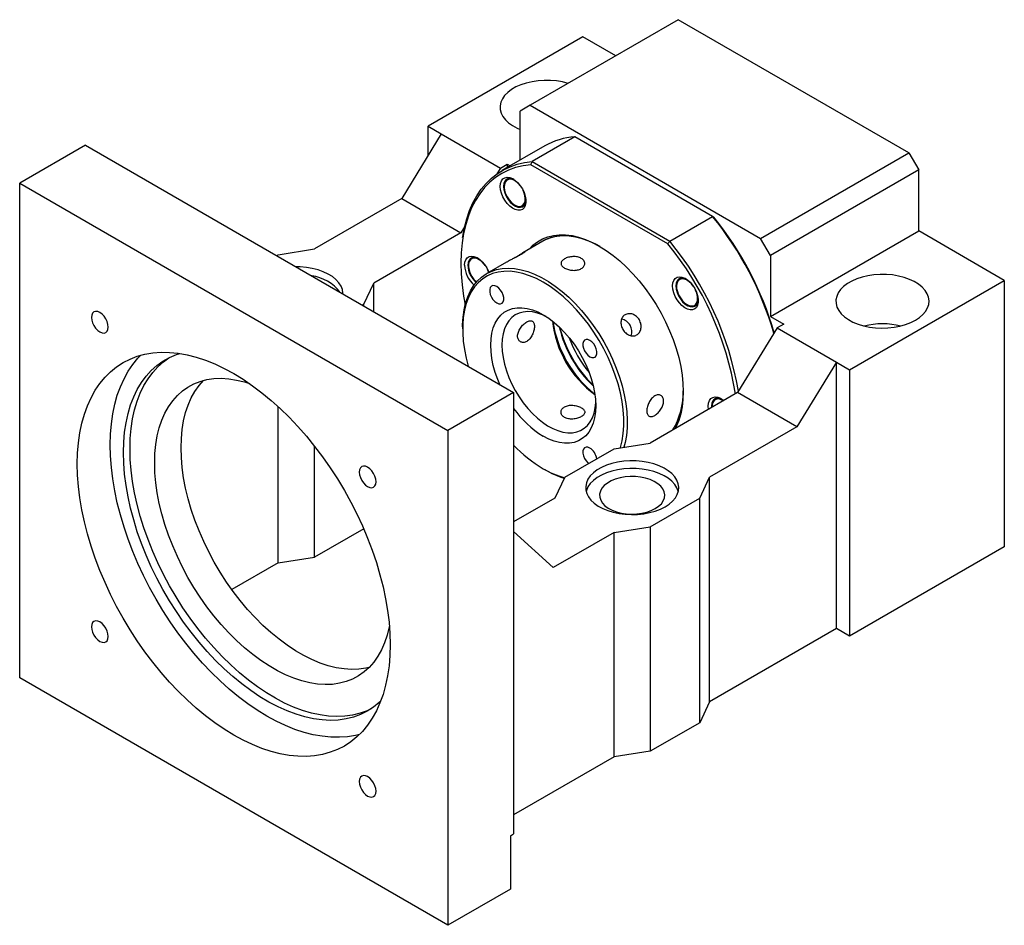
# Model space of a CAD drawing. Header units: millimetres. Extents: x 26 to 296, y 11 to 200.
# Tile 5 of 5: x 196 to 266, y 107 to 172. Entities that reach past the tile are written whole.
import ezdxf

# ---------------------------------------------------------------- set-up
doc = ezdxf.new("R2010")
doc.units = ezdxf.units.MM

msp = doc.modelspace()

# ---------------------------------------------------------------- linework, layer by layer
at = {"color": 7, "linetype": 'Continuous', "lineweight": 25}
for p, q in [((242.9575, 171.9083), (232.3509, 165.7852)), ((259.4567, 162.3835), (242.9575, 171.9083)), ((236.1221, 170.6828), (225.0441, 164.2876)), ((238.4784, 169.3226), (236.1221, 170.6828)), ((232.3509, 165.7852), (231.6438, 165.3769)), ((232.3509, 165.7852), (248.85, 156.2604)), ((231.6438, 161.8672), (231.6438, 165.3769)), ((225.0441, 164.2876), (225.9869, 163.7433)), ((225.0441, 162.2011), (225.0441, 164.2876)), ((225.9869, 163.7433), (223.1585, 159.1165)), ((225.9869, 163.7433), (230.2296, 161.2941)), ((235.554, 163.5279), (232.4898, 161.759)), ((245.4113, 157.8374), (235.554, 163.5279)), ((200.5311, 162.929), (195.817, 160.2076)), ((200.5311, 162.929), (231.1724, 145.2401)), ((233.3999, 162.881), (230.3357, 161.1121)), ((248.85, 156.2604), (259.4567, 162.3835)), ((259.4567, 162.3835), (260.1638, 161.1588)), ((230.2296, 161.2941), (230.701, 161.5663)), ((230.701, 161.5663), (230.701, 161.3229)), ((230.701, 161.5663), (230.9117, 161.4446)), ((242.1982, 155.8823), (232.4031, 161.5369)), ((232.4898, 161.759), (242.3471, 156.0685)), ((230.2296, 161.2941), (229.979, 160.8843)), ((260.1638, 161.1588), (249.5572, 155.0357)), ((260.1638, 156.8039), (260.1638, 161.1588)), ((195.817, 160.2076), (226.4583, 142.5188)), ((195.817, 124.8242), (195.817, 160.2076)), ((230.4976, 160.0139), (230.4976, 159.9595)), ((223.1585, 159.1165), (216.9124, 155.5107)), ((223.1585, 159.1165), (227.4011, 156.6673)), ((231.2517, 158.6531), (231.2988, 158.6259)), ((242.3471, 156.0685), (245.4113, 157.8374)), ((227.4011, 156.6673), (221.155, 153.0615)), ((227.6606, 157.0917), (227.4011, 156.6673)), ((249.5572, 150.6808), (260.1638, 156.8039)), ((266.292, 153.2661), (260.1638, 156.8039)), ((233.2522, 156.0601), (231.8378, 155.2437)), ((249.5572, 155.0357), (248.85, 156.2604)), ((214.204, 155.0358), (214.3197, 155.1025)), ((214.3197, 155.1025), (216.9124, 155.5107)), ((227.9433, 154.3674), (227.9433, 154.313)), ((230.6613, 154.5645), (229.2452, 153.747)), ((249.5572, 155.0357), (249.5572, 150.6808)), ((229.3265, 153.995), (229.3073, 154.0381)), ((229.388, 153.8294), (229.3265, 153.995)), ((220.4479, 151.5648), (221.155, 153.0615)), ((221.155, 151.023), (221.155, 153.0615)), ((255.214, 146.8709), (266.292, 153.2661)), ((266.292, 153.2661), (266.292, 134.2135)), ((242.8309, 152.894), (242.8309, 152.8396)), ((220.3323, 151.498), (220.4479, 151.5648)), ((220.4479, 151.4312), (220.4479, 151.5648)), ((243.585, 151.5332), (243.613, 151.5171)), ((244.193, 151.4773), (244.1206, 151.4313)), ((249.5572, 150.6808), (250.5, 150.1365)), ((250.5, 150.1365), (250.0286, 149.8644)), ((227.519, 149.9316), (227.519, 149.7955)), ((250.0286, 149.8644), (247.2001, 145.2376)), ((250.0286, 149.8644), (254.2712, 147.4152)), ((254.2712, 147.4152), (251.4428, 142.7884)), ((254.2712, 128.3626), (254.2712, 147.4152)), ((254.2712, 147.4152), (255.214, 146.8709)), ((255.214, 146.8709), (255.214, 127.8183)), ((231.1724, 145.2401), (226.4583, 142.5188)), ((231.1724, 145.2401), (231.1724, 113.6672)), ((247.2001, 145.2376), (240.954, 141.6318)), ((251.4428, 142.7884), (247.2001, 145.2376)), ((214.3197, 133.0569), (214.3197, 144.23)), ((245.3381, 144.2712), (245.343, 144.1655)), ((245.3852, 144.2783), (245.3852, 144.244)), ((226.4583, 142.5188), (226.4583, 107.1353)), ((251.4428, 142.7884), (245.1967, 139.1826)), ((216.9124, 133.4651), (216.9124, 141.4139)), ((234.8258, 139.1826), (238.3613, 141.2236)), ((238.3613, 141.2236), (240.954, 141.6318)), ((233.2928, 139.794), (233.4106, 139.7259)), ((234.8258, 139.1826), (234.1187, 137.6858)), ((244.4896, 137.6858), (245.1967, 139.1826)), ((245.1967, 123.1239), (245.1967, 139.1826)), ((234.1187, 137.6858), (231.1724, 135.985)), ((240.954, 135.6448), (244.4896, 137.6858)), ((244.4896, 121.6272), (244.4896, 137.6858)), ((220.4379, 135.5004), (216.9124, 133.4651)), ((234.0008, 132.7194), (231.1724, 135.3133)), ((238.3613, 135.2366), (240.954, 135.6448)), ((240.954, 135.6448), (240.954, 119.5862)), ((238.3613, 135.2366), (234.0008, 132.7194)), ((238.3613, 119.178), (238.3613, 135.2366)), ((266.292, 134.2135), (255.214, 127.8183)), ((214.3197, 133.0569), (216.9124, 133.4651)), ((214.3197, 133.0569), (211.0074, 131.1448)), ((254.2712, 128.3626), (245.1967, 123.1239)), ((255.214, 127.8183), (254.2712, 128.3626)), ((226.4583, 107.1353), (195.817, 124.8242)), ((245.1967, 123.1239), (244.4896, 121.6272)), ((244.4896, 121.6272), (240.954, 119.5862)), ((238.3613, 119.178), (231.1724, 115.0279)), ((240.954, 119.5862), (238.3613, 119.178)), ((230.9367, 113.5312), (231.1724, 113.6672)), ((230.9367, 113.5312), (230.9367, 109.7206)), ((230.9367, 109.7206), (226.4583, 107.1353))]:
    msp.add_line(p, q, dxfattribs=at)
at = {"color": 7, "linetype": 'Continuous', "lineweight": 25, "flags": 128}
for points in [[(235.0698, 167.3548), (234.6753, 167.4553), (234.2478, 167.5274), (233.8076, 167.5659), (233.3624, 167.5702), (232.9201, 167.5402), (232.4888, 167.4764), (232.076, 167.38), (231.6891, 167.2527), (231.3351, 167.0968), (231.0202, 166.9151), (230.7501, 166.7107), (230.5296, 166.4874), (230.3627, 166.2491), (230.2522, 166), (230.2003, 165.7447), (230.2077, 165.4877), (230.2744, 165.2335), (230.3992, 164.9868), (230.5799, 164.7518), (230.8132, 164.5329), (231.0949, 164.3338), (231.4201, 164.1583), (231.6438, 164.0615)], [(232.4031, 161.5369), (231.8478, 161.4639), (231.316, 161.336), (230.8103, 161.1536), (230.3326, 160.9177), (229.8851, 160.6291), (229.4698, 160.2892), (229.0884, 159.8994), (228.7425, 159.4614), (228.4337, 158.9771), (228.1634, 158.4486), (227.9326, 157.8782), (227.7424, 157.2684), (227.5936, 156.6218), (227.4868, 155.9411), (227.4226, 155.2295), (227.4011, 154.4899), (227.4226, 153.7255), (227.4868, 152.9397), (227.5936, 152.1358), (227.7032, 151.5133)], [(227.519, 156.3271), (227.5292, 156.3957), (227.6516, 157.0519), (227.814, 157.6744), (228.0158, 158.2608), (228.2561, 158.8086), (228.534, 159.3155), (228.8483, 159.7796), (229.1976, 160.1988), (229.5807, 160.5715), (229.9959, 160.8961), (230.4415, 161.1713), (230.9157, 161.3961), (231.4165, 161.5694), (231.942, 161.6905), (232.4898, 161.759)], [(230.2147, 159.9867), (230.2362, 160.2025), (230.2997, 160.3833), (230.4022, 160.5209), (230.5389, 160.6086), (230.7034, 160.6424), (230.888, 160.6208), (231.0842, 160.5447), (231.2827, 160.4177), (231.4742, 160.2457), (231.6498, 160.0368), (231.8013, 159.8007), (231.9216, 159.5486), (232.0051, 159.2921), (232.0478, 159.0432), (232.0478, 158.8137), (232.0051, 158.6142), (231.9216, 158.454), (231.8013, 158.3407), (231.6498, 158.2796), (231.4742, 158.2735), (231.2827, 158.3226), (231.0842, 158.4248), (230.888, 158.5752), (230.7034, 158.7667), (230.5389, 158.9905), (230.4022, 159.2361), (230.2997, 159.4919), (230.2362, 159.7461), (230.2147, 159.9867)], [(231.1951, 160.4799), (231.1127, 160.5157), (230.9344, 160.557), (230.7733, 160.5426), (230.6379, 160.4733), (230.5357, 160.3528), (230.472, 160.1876), (230.4504, 159.9867)], [(230.4504, 159.9867), (230.472, 159.7608), (230.5357, 159.5221), (230.6379, 159.2836), (230.7733, 159.058), (230.9344, 158.8575), (231.1127, 158.693), (231.2984, 158.5733), (231.4817, 158.5048), (231.6525, 158.4913), (231.8018, 158.5334), (231.9214, 158.629), (232.0049, 158.7728), (232.0478, 158.9571), (232.0512, 158.9969)], [(231.6958, 159.9718), (231.6546, 160.0279), (231.4903, 160.2126), (231.3121, 160.3574), (231.1305, 160.4537), (230.9558, 160.496), (230.7984, 160.4818), (230.6673, 160.412), (230.5702, 160.2905), (230.5127, 160.1245), (230.4982, 159.9236), (230.5275, 159.6995), (230.5988, 159.4652), (230.7081, 159.2343), (230.849, 159.0202), (231.0133, 158.8354), (231.1915, 158.6907), (231.3732, 158.5944), (231.5478, 158.5521), (231.7052, 158.5663), (231.8363, 158.6361), (231.9334, 158.7576), (231.9909, 158.9236), (231.9909, 158.9236)], [(232.2968, 155.5086), (232.5576, 155.7761), (232.8786, 156.0285), (233.2299, 156.2314), (233.609, 156.3833), (234.0133, 156.4832), (234.44, 156.5305), (234.8863, 156.5248), (235.3491, 156.4662), (235.8252, 156.355), (236.3114, 156.1921), (236.8043, 155.9784), (237.3006, 155.7156), (237.797, 155.4054), (238.2899, 155.0499), (238.7761, 154.6515), (239.2522, 154.2129), (239.715, 153.7373), (240.1613, 153.2277), (240.588, 152.6877), (240.9923, 152.121), (241.3714, 151.5314), (241.7226, 150.923), (242.0437, 150.2999), (242.3323, 149.6664), (242.5866, 149.0268), (242.8048, 148.3855), (242.9854, 147.7469), (243.1271, 147.1153), (243.2291, 146.495), (243.2905, 145.8903), (243.311, 145.3053), (243.2905, 144.744), (243.2291, 144.2102), (243.1271, 143.7076), (242.9854, 143.2397), (242.8048, 142.8095), (242.7249, 142.6541)], [(237.3608, 155.6805), (237.0485, 155.8477), (236.5577, 156.0715), (236.0729, 156.2446), (235.5976, 156.3657), (235.135, 156.4341), (234.6885, 156.4492), (234.2611, 156.411), (233.8559, 156.3197), (233.4756, 156.176), (233.2522, 156.0601)], [(237.3608, 155.6805), (236.9254, 155.9083), (236.4358, 156.1196), (235.9531, 156.2798), (235.4806, 156.3878), (235.0218, 156.4429), (234.5797, 156.4447), (234.1576, 156.3931), (233.7583, 156.2887), (233.3848, 156.132), (233.2522, 156.0601)], [(227.6604, 154.3402), (227.6819, 154.556), (227.7454, 154.7369), (227.8479, 154.8744), (227.9846, 154.9621), (228.1491, 154.996), (228.3337, 154.9743), (228.5299, 154.8982), (228.7284, 154.7712), (228.9199, 154.5992), (229.0955, 154.3903), (229.247, 154.1543), (229.3673, 153.9021), (229.3937, 153.8327)], [(228.6407, 154.8334), (228.5583, 154.8693), (228.3801, 154.9105), (228.2189, 154.8961), (228.0836, 154.8268), (227.9814, 154.7063), (227.9177, 154.5411), (227.8961, 154.3402)], [(229.1415, 154.3254), (229.0611, 154.4308), (228.8924, 154.6065), (228.7123, 154.7398), (228.5314, 154.823), (228.3602, 154.8513), (228.2085, 154.823), (228.0853, 154.7397), (227.9977, 154.6064), (227.9507, 154.4307), (227.9471, 154.2228), (227.9872, 153.9949), (228.0685, 153.7601), (228.1864, 153.5322), (228.3339, 153.3243), (228.5026, 153.1487), (228.5129, 153.1397)], [(218.9492, 152.2964), (218.9489, 152.3453), (218.9117, 152.6015), (218.8158, 152.8525), (218.6627, 153.0939), (218.4552, 153.3213), (218.1971, 153.5308), (217.893, 153.7185), (217.5482, 153.8812), (217.1689, 154.0159), (216.7619, 154.1202), (216.3345, 154.1922), (215.8942, 154.2307), (215.587, 154.2374)], [(227.519, 149.9316), (227.5203, 150.0734), (227.5513, 150.6242), (227.6234, 151.1464), (227.7361, 151.6362), (227.8886, 152.0901), (228.0798, 152.5051), (228.3084, 152.8781), (228.5729, 153.2066), (228.8713, 153.4883), (229.2015, 153.7212), (229.5612, 153.9036), (229.948, 154.0343), (230.359, 154.1124), (230.7915, 154.1373), (231.2424, 154.1088), (231.7084, 154.0272), (232.1864, 153.893), (232.673, 153.7071), (233.1648, 153.4709), (233.6583, 153.186), (234.1501, 152.8544), (234.6367, 152.4785), (235.1147, 152.0608), (235.5807, 151.6043), (236.0316, 151.1123), (236.4641, 150.5881), (236.8751, 150.0354), (237.2619, 149.4581), (237.6216, 148.8603), (237.9518, 148.2462), (238.2502, 147.62), (238.5147, 146.9862), (238.7433, 146.3492), (238.9345, 145.7134), (239.087, 145.0834), (239.1997, 144.4635), (239.2718, 143.8581), (239.3028, 143.2714), (239.2925, 142.7077), (239.2409, 142.1707), (239.1484, 141.6643), (239.0609, 141.3337)], [(238.8064, 141.2937), (238.8153, 141.3217), (238.9388, 141.7981), (239.0216, 142.3082), (239.0632, 142.8482), (239.0632, 143.4142), (239.0216, 144.0022), (238.9388, 144.6079), (238.8153, 145.227), (238.652, 145.855), (238.4501, 146.4873), (238.211, 147.1195), (237.9365, 147.7469), (237.6286, 148.365), (237.2894, 148.9695), (236.9215, 149.5559), (236.5274, 150.1199), (236.11, 150.6577), (235.6723, 151.1652), (235.2175, 151.6388), (234.7488, 152.0751), (234.2696, 152.471), (233.7834, 152.8235), (233.2937, 153.1303), (232.804, 153.389), (232.3178, 153.5978), (231.8386, 153.7551), (231.3699, 153.8599), (230.9151, 153.9115), (230.4774, 153.9093), (230.06, 153.8535), (229.6659, 153.7444), (229.298, 153.5829), (228.9588, 153.37), (228.6509, 153.1074), (228.3764, 152.7969), (228.1373, 152.4407), (227.9354, 152.0415), (227.7721, 151.6021), (227.6486, 151.1256), (227.5658, 150.6155), (227.5242, 150.0755), (227.5242, 149.5095), (227.5658, 148.9215), (227.6486, 148.3158), (227.7721, 147.6967), (227.9216, 147.1168)], [(259.9281, 150.4087), (260.2212, 150.6022), (260.467, 150.8165), (260.6612, 151.0478), (260.8002, 151.2921), (260.8816, 151.5448), (260.9039, 151.8015), (260.8667, 152.0577), (260.7708, 152.3087), (260.6177, 152.5501), (260.4103, 152.7775), (260.1521, 152.987), (259.848, 153.1747), (259.5032, 153.3374), (259.1239, 153.4721), (258.7169, 153.5764), (258.2895, 153.6484), (257.8492, 153.6869), (257.404, 153.6912), (256.9618, 153.6612), (256.5304, 153.5975), (256.1176, 153.5011), (255.7307, 153.3738), (255.3767, 153.2179), (255.0618, 153.0361), (254.7918, 152.8317), (254.5713, 152.6084), (254.4043, 152.3701), (254.2939, 152.1211), (254.2419, 151.8658), (254.2493, 151.6088), (254.316, 151.3546), (254.4408, 151.1079), (254.6215, 150.8729), (254.8548, 150.654), (255.1366, 150.4549), (255.4618, 150.2793), (255.8246, 150.1303), (256.2186, 150.0106), (256.6368, 149.9222), (257.0716, 149.8668), (257.5153, 149.8453), (257.9601, 149.8582), (258.3978, 149.9052), (258.8209, 149.9855), (259.2216, 150.0975), (259.5929, 150.2395), (259.9281, 150.4087)], [(242.5481, 152.8668), (242.5696, 153.0826), (242.633, 153.2635), (242.7355, 153.401), (242.8722, 153.4887), (243.0367, 153.5225), (243.2214, 153.5009), (243.4175, 153.4248), (243.616, 153.2978), (243.8075, 153.1258), (243.9832, 152.9169), (244.1347, 152.6809), (244.255, 152.4287), (244.3384, 152.1722), (244.3812, 151.9233), (244.3812, 151.6938), (244.3384, 151.4943), (244.255, 151.3342), (244.1347, 151.2209), (243.9832, 151.1597), (243.8075, 151.1536), (243.616, 151.2027), (243.4175, 151.3049), (243.2214, 151.4553), (243.0367, 151.6468), (242.8722, 151.8706), (242.7355, 152.1162), (242.633, 152.372), (242.5696, 152.6262), (242.5481, 152.8668)], [(243.5284, 153.36), (243.446, 153.3958), (243.2677, 153.4371), (243.1066, 153.4227), (242.9713, 153.3534), (242.869, 153.2329), (242.8054, 153.0677), (242.7838, 152.8668)], [(244.0291, 152.852), (243.9082, 153.0048), (243.7357, 153.1707), (243.5544, 153.2922), (243.375, 153.362), (243.2077, 153.3761), (243.0624, 153.3338), (242.9475, 153.2374), (242.8696, 153.0926), (242.8333, 152.9078), (242.8407, 152.6938), (242.8914, 152.4629), (242.9824, 152.2285), (243.1084, 152.0044), (243.2621, 151.8036), (243.4346, 151.6376), (243.4346, 151.6376)], [(229.9604, 152.8206), (229.8176, 152.8793), (229.6864, 152.8858), (229.5774, 152.8397), (229.4994, 152.7446), (229.4588, 152.6082), (229.4588, 152.4417), (229.4994, 152.2584), (229.5774, 152.0732), (229.6864, 151.9012), (229.8176, 151.7563), (229.9604, 151.6502), (230.1031, 151.5915), (230.2343, 151.5849), (230.3433, 151.6311), (230.4213, 151.7262), (230.462, 151.8625), (230.462, 152.0291), (230.4213, 152.2124), (230.3433, 152.3975), (230.2343, 152.5695), (230.1031, 152.7144), (229.9604, 152.8206)], [(242.7838, 152.8668), (242.8054, 152.6409), (242.869, 152.4023), (242.9713, 152.1637), (243.1066, 151.9381), (243.2677, 151.7377), (243.446, 151.5731), (243.6318, 151.4534), (243.815, 151.3849), (243.9858, 151.3714), (244.1351, 151.4136), (244.2547, 151.5091), (244.3382, 151.6529), (244.3811, 151.8372), (244.3845, 151.877)], [(243.4346, 151.6376), (243.6159, 151.5162), (243.7954, 151.4463), (243.9626, 151.4322), (244.1079, 151.4745), (244.2228, 151.5709), (244.3007, 151.7157), (244.337, 151.9005), (244.3296, 152.1145), (244.2789, 152.3454), (244.195, 152.5647)], [(202.1554, 149.9233), (202.1349, 150.1148), (202.0749, 150.3168), (201.9794, 150.5157), (201.8549, 150.6979), (201.7099, 150.8509), (201.5544, 150.9644), (201.3988, 151.0305), (201.2538, 151.0449), (201.1294, 151.0064), (201.0338, 150.9178), (200.9738, 150.7851), (200.9533, 150.6173), (200.9738, 150.4258), (201.0338, 150.2238), (201.1294, 150.0249), (201.2538, 149.8427), (201.3988, 149.6897), (201.5544, 149.5762), (201.7099, 149.5101), (201.8549, 149.4957), (201.9794, 149.5342), (202.0749, 149.6228), (202.1349, 149.7555), (202.1554, 149.9233)], [(230.188, 145.8084), (230.0379, 146.1708), (229.8593, 146.6788), (229.7182, 147.1844), (229.6164, 147.6821), (229.5548, 148.1665), (229.5342, 148.6322), (229.5548, 149.074), (229.6164, 149.4873), (229.7182, 149.8675), (229.8593, 150.2103), (230.0379, 150.512), (230.2522, 150.7694), (230.4999, 150.9796), (230.7781, 151.1403), (231.0839, 151.2497), (231.414, 151.3067), (231.7646, 151.3106), (232.132, 151.2613), (232.5121, 151.1595), (232.9007, 151.0062), (233.2937, 150.8031), (233.6867, 150.5525), (234.0753, 150.257), (234.4554, 149.92), (234.8228, 149.5451), (235.1734, 149.1364), (235.5034, 148.6984), (235.8093, 148.2359), (236.0875, 147.7539), (236.3352, 147.2578), (236.5495, 146.753), (236.7281, 146.245), (236.8691, 145.7393), (236.971, 145.2416), (237.0326, 144.7573), (237.0532, 144.2916), (237.0326, 143.8497), (236.971, 143.4364), (236.8691, 143.0563), (236.7281, 142.7135), (236.5495, 142.4117), (236.3352, 142.1543), (236.0875, 141.9442), (235.8093, 141.7835), (235.5034, 141.674), (235.1734, 141.6171), (234.8228, 141.6132), (234.4554, 141.6624), (234.0753, 141.7642), (233.6867, 141.9175), (233.2937, 142.1206), (233.2937, 142.1206)], [(233.5003, 150.6773), (233.2331, 150.8013), (232.8699, 150.9291), (232.5167, 151.0054), (232.1778, 151.0294), (231.8573, 151.0007), (231.5592, 150.9198), (231.2869, 150.7875), (231.0439, 150.6056), (230.833, 150.3761), (230.6569, 150.102), (230.5176, 149.7865), (230.4169, 149.4334), (230.356, 149.0471), (230.3356, 148.6322)], [(236.627, 148.972), (236.4843, 149.0307), (236.3531, 149.0372), (236.244, 148.9911), (236.1661, 148.896), (236.1254, 148.7596), (236.1254, 148.5931), (236.1661, 148.4098), (236.244, 148.2247), (236.3531, 148.0527), (236.4843, 147.9077), (236.627, 147.8016), (236.7698, 147.7429), (236.901, 147.7363), (237.01, 147.7825), (237.088, 147.8776), (237.1286, 148.0139), (237.1286, 148.1805), (237.088, 148.3638), (237.01, 148.5489), (236.901, 148.7209), (236.7698, 148.8658), (236.627, 148.972)], [(199.9418, 140.1347), (199.9623, 140.9035), (200.0235, 141.6459), (200.1252, 142.3593), (200.2672, 143.0409), (200.4488, 143.6883), (200.6694, 144.2992), (200.9282, 144.8713), (201.2242, 145.4026), (201.5565, 145.891), (201.9237, 146.3349), (202.3245, 146.7325), (202.7575, 147.0825), (203.221, 147.3835), (203.7135, 147.6346), (204.233, 147.8346), (204.7777, 147.983), (205.3456, 148.0792), (205.9347, 148.1228), (206.5428, 148.1136), (207.1676, 148.0518), (207.8069, 147.9375), (208.4583, 147.7711), (209.1196, 147.5533), (209.7882, 147.2848), (210.4617, 146.9667), (211.1377, 146.6), (211.8137, 146.1862), (212.4872, 145.7267), (213.1558, 145.2232), (213.817, 144.6776), (214.4685, 144.0918), (215.1078, 143.468), (215.7326, 142.8084), (216.3407, 142.1155), (216.9297, 141.3918), (217.4977, 140.6399), (218.0424, 139.8626), (218.5619, 139.0627), (219.0544, 138.2432), (219.5179, 137.4069), (219.9509, 136.557), (220.3517, 135.6966), (220.7189, 134.8288), (221.0511, 133.9568), (221.3472, 133.0837), (221.606, 132.2128), (221.8266, 131.3472), (222.0082, 130.4901), (222.1502, 129.6445), (222.2519, 128.8137), (222.3131, 128.0006), (222.3335, 127.2082), (222.3131, 126.4394), (222.2519, 125.697), (222.1502, 124.9837), (222.0082, 124.302), (221.8266, 123.6546), (221.606, 123.0437), (221.3472, 122.4716), (221.0511, 121.9404), (220.7189, 121.4519), (220.3517, 121.0081), (219.9509, 120.6104), (219.5179, 120.2605), (219.0544, 119.9594), (218.5619, 119.7084), (218.0424, 119.5083), (217.4977, 119.3599), (216.9297, 119.2638), (216.3407, 119.2202), (215.7326, 119.2293), (215.1078, 119.2912), (214.4685, 119.4055), (213.817, 119.5718), (213.1558, 119.7897), (212.4872, 120.0581), (211.8137, 120.3763), (211.1377, 120.7429), (210.4617, 121.1567), (209.7882, 121.6162), (209.1196, 122.1197), (208.4583, 122.6653), (207.8069, 123.2511), (207.1676, 123.875), (206.5428, 124.5345), (205.9347, 125.2274), (205.3456, 125.9511), (204.7777, 126.703), (204.233, 127.4803), (203.7135, 128.2802), (203.221, 129.0998), (202.7575, 129.936), (202.3245, 130.7859), (201.9237, 131.6463), (201.5565, 132.5142), (201.2242, 133.3862), (200.9282, 134.2592), (200.6694, 135.1302), (200.4488, 135.9958), (200.2672, 136.8529), (200.1252, 137.6984), (200.0235, 138.5292), (199.9623, 139.3423), (199.9418, 140.1347)], [(203.2417, 140.9511), (203.2623, 141.6901), (203.3241, 142.4023), (203.4269, 143.0849), (203.5703, 143.735), (203.7536, 144.35), (203.9761, 144.9275), (204.237, 145.4652), (204.5351, 145.9609), (204.8693, 146.4126), (205.2382, 146.8185), (205.6404, 147.1768), (206.0742, 147.4863), (206.5379, 147.7457), (207.0296, 147.9538), (207.2768, 148.0358)], [(230.3356, 148.6322), (230.356, 148.1937), (230.4169, 147.7371), (230.5176, 147.2677), (230.6569, 146.7914), (230.833, 146.3139), (231.0439, 145.841), (231.2869, 145.3785), (231.5592, 144.9319), (231.8573, 144.5067), (232.1778, 144.108), (232.5167, 143.7407), (232.8699, 143.4093), (233.2331, 143.1177), (233.6018, 142.8695), (233.9718, 142.6677), (234.3383, 142.5148), (234.697, 142.4126), (235.0436, 142.3624), (235.3738, 142.3648), (235.6836, 142.4196), (235.9692, 142.5264), (236.2273, 142.6837), (236.4545, 142.8897), (236.6483, 143.1419), (236.8063, 143.4372), (236.9264, 143.772), (237.0073, 144.1423), (237.0475, 144.5327)], [(202.2989, 141.4954), (202.3193, 142.2642), (202.3805, 143.0066), (202.4822, 143.72), (202.6242, 144.4016), (202.8058, 145.049), (203.0264, 145.6599), (203.2852, 146.232), (203.5813, 146.7633), (203.9135, 147.2517), (204.2807, 147.6955), (204.4884, 147.9115)], [(203.7131, 141.2232), (203.7337, 141.9623), (203.7956, 142.6745), (203.8984, 143.357), (204.0417, 144.0071), (204.225, 144.6221), (204.4475, 145.1997), (204.7084, 145.7374), (205.0065, 146.2331), (205.3407, 146.6847), (205.7096, 147.0906), (206.1118, 147.449), (206.4848, 147.7193)], [(222.2775, 128.5326), (222.266, 128.4757), (222.1227, 127.8948), (221.9397, 127.35), (221.7178, 126.8439), (221.4582, 126.3791), (221.162, 125.9578), (220.8309, 125.582), (220.4662, 125.2535), (220.0699, 124.974), (219.6439, 124.7449), (219.1902, 124.5672), (218.711, 124.4418), (218.2088, 124.3693), (217.6858, 124.3501), (217.1448, 124.3843), (216.5882, 124.4717), (216.0189, 124.6118), (215.4396, 124.8041), (214.8531, 125.0474), (214.2622, 125.3408), (213.67, 125.6827), (213.0792, 126.0715), (212.4927, 126.5053), (211.9133, 126.9819), (211.344, 127.4991), (210.7875, 128.0543), (210.2464, 128.6448), (209.7235, 129.2678), (209.2212, 129.9202), (208.7421, 130.5988), (208.2884, 131.3003), (207.8623, 132.0213), (207.466, 132.7584), (207.1014, 133.5078), (206.7702, 134.266), (206.4741, 135.0293), (206.2144, 135.7938), (205.9926, 136.556), (205.8095, 137.3122), (205.6663, 138.0585), (205.5634, 138.7914), (205.5015, 139.5073), (205.4808, 140.2027), (205.5015, 140.8743), (205.5634, 141.5188), (205.6663, 142.1329), (205.8095, 142.7138), (205.9926, 143.2586), (206.2144, 143.7646), (206.4741, 144.2295), (206.7702, 144.6508), (207.1014, 145.0266), (207.466, 145.3551), (207.8623, 145.6345), (208.2884, 145.8637), (208.7421, 146.0414), (209.2212, 146.1668), (209.7235, 146.2393), (210.2464, 146.2585), (210.7875, 146.2243), (211.344, 146.1369), (211.9133, 145.9968), (212.2584, 145.8881)], [(207.3665, 141.2913), (207.3871, 141.9629), (207.449, 142.6073), (207.5519, 143.2215), (207.6952, 143.8024), (207.8782, 144.3472), (208.1, 144.8532), (208.3597, 145.318), (208.6558, 145.7394), (208.9839, 146.1121)], [(245.1226, 144.0383), (245.1024, 144.2712), (245.1239, 144.487), (245.1873, 144.6678), (245.2898, 144.8054), (245.4265, 144.8931), (245.591, 144.9269), (245.7757, 144.9053), (245.9719, 144.8292), (246.1703, 144.7022), (246.2134, 144.668)], [(246.0827, 144.7644), (246.0003, 144.8002), (245.8221, 144.8415), (245.6609, 144.8271), (245.5256, 144.7578), (245.4233, 144.6373), (245.3597, 144.4721), (245.3381, 144.2712)], [(246.1851, 144.6516), (246.1543, 144.6708), (245.9734, 144.754), (245.8021, 144.7823), (245.6505, 144.754), (245.5273, 144.6707), (245.4396, 144.5373), (245.3927, 144.3616), (245.3866, 144.1907)], [(220.144, 120.7921), (219.8547, 120.7206), (219.2867, 120.6245), (218.6977, 120.5809), (218.0896, 120.59), (217.4648, 120.6518), (216.8255, 120.7662), (216.1741, 120.9325), (215.5128, 121.1503), (214.8442, 121.4188), (214.1707, 121.7369), (213.4947, 122.1036), (212.8187, 122.5174), (212.1452, 122.9769), (211.4766, 123.4804), (210.8154, 124.026), (210.1639, 124.6118), (209.5246, 125.2356), (208.8998, 125.8952), (208.2917, 126.5881), (207.7027, 127.3118), (207.1347, 128.0637), (206.59, 128.841), (206.0705, 129.6409), (205.578, 130.4605), (205.1145, 131.2967), (204.6815, 132.1466), (204.2807, 133.007), (203.9135, 133.8748), (203.5813, 134.7469), (203.2852, 135.6199), (203.0264, 136.4908), (202.8058, 137.3564), (202.6242, 138.2136), (202.4822, 139.0591), (202.3805, 139.8899), (202.3193, 140.703), (202.2989, 141.4954)], [(221.6461, 123.1446), (221.5541, 123.0606), (221.1359, 122.7265), (220.687, 122.442), (220.209, 122.2081), (219.7041, 122.0259), (219.1741, 121.896), (218.6212, 121.8191), (218.0477, 121.7953), (217.4559, 121.8249), (216.8482, 121.9076), (216.2269, 122.0432), (215.5946, 122.231), (214.9539, 122.4705), (214.3073, 122.7605), (213.6574, 123.0999), (213.0068, 123.4874), (212.3583, 123.9213), (211.7143, 124.4), (211.0775, 124.9215), (210.4504, 125.4837), (209.8355, 126.0844), (209.2354, 126.7211), (208.6525, 127.3912), (208.089, 128.0922), (207.5474, 128.821), (207.0296, 129.5749), (206.5379, 130.3508), (206.0742, 131.1455), (205.6404, 131.9558), (205.2382, 132.7786), (204.8693, 133.6104), (204.5351, 134.4479), (204.237, 135.2878), (203.9761, 136.1267), (203.7536, 136.9612), (203.5703, 137.7878), (203.4269, 138.6034), (203.3241, 139.4047), (203.2623, 140.1883), (203.2417, 140.9511)], [(220.976, 122.6171), (220.6804, 122.4802), (220.1755, 122.298), (219.6455, 122.1682), (219.0926, 122.0912), (218.5192, 122.0675), (217.9273, 122.097), (217.3196, 122.1797), (216.6983, 122.3153), (216.066, 122.5032), (215.4253, 122.7426), (214.7787, 123.0326), (214.1288, 123.372), (213.4783, 123.7595), (212.8297, 124.1934), (212.1857, 124.6721), (211.5489, 125.1936), (210.9218, 125.7559), (210.3069, 126.3565), (209.7068, 126.9932), (209.1239, 127.6634), (208.5604, 128.3643), (208.0188, 129.0932), (207.501, 129.8471), (207.0093, 130.6229), (206.5456, 131.4176), (206.1118, 132.228), (205.7096, 133.0507), (205.3407, 133.8825), (205.0065, 134.7201), (204.7084, 135.56), (204.4475, 136.3988), (204.225, 137.2333), (204.0417, 138.06), (203.8984, 138.8756), (203.7956, 139.6768), (203.7337, 140.4604), (203.7131, 141.2232)], [(220.8339, 125.5851), (220.5966, 125.5303), (220.0944, 125.4579), (219.5714, 125.4387), (219.0304, 125.4728), (218.4738, 125.5602), (217.9045, 125.7004), (217.3252, 125.8926), (216.7387, 126.136), (216.1479, 126.4294), (215.5556, 126.7713), (214.9648, 127.16), (214.3783, 127.5938), (213.799, 128.0704), (213.2296, 128.5876), (212.6731, 129.1428), (212.132, 129.7333), (211.6091, 130.3563), (211.1068, 131.0087), (210.6277, 131.6873), (210.174, 132.3888), (209.7479, 133.1099), (209.3516, 133.8469), (208.987, 134.5964), (208.6558, 135.3545), (208.3597, 136.1178), (208.1, 136.8824), (207.8782, 137.6446), (207.6952, 138.4007), (207.5519, 139.147), (207.449, 139.8799), (207.3871, 140.5958), (207.3665, 141.2913)], [(236.627, 141.2736), (236.4843, 141.3323), (236.3531, 141.3388), (236.244, 141.2927), (236.1661, 141.1976), (236.1254, 141.0612), (236.1254, 140.8947), (236.1661, 140.7114), (236.244, 140.5262), (236.3531, 140.3542), (236.4843, 140.2093), (236.5326, 140.1679)], [(242.0147, 137.0735), (242.3078, 137.267), (242.5537, 137.4814), (242.7478, 137.7127), (242.8868, 137.9569), (242.9682, 138.2096), (242.9905, 138.4664), (242.9534, 138.7225), (242.8574, 138.9735), (242.7043, 139.2149), (242.4969, 139.4424), (242.2388, 139.6519), (241.9346, 139.8396), (241.5898, 140.0023), (241.2105, 140.1369), (240.8035, 140.2412), (240.3761, 140.3133), (239.9358, 140.3518), (239.4906, 140.3561), (239.0484, 140.3261), (238.617, 140.2623), (238.2042, 140.1659), (237.8174, 140.0387), (237.4633, 139.8827), (237.1485, 139.701), (236.8784, 139.4966), (236.6579, 139.2733), (236.4909, 139.035), (236.3805, 138.7859), (236.3285, 138.5306), (236.336, 138.2736), (236.4027, 138.0195), (236.5275, 137.7727), (236.7081, 137.5378), (236.9414, 137.3188), (237.2232, 137.1198), (237.5484, 136.9442), (237.9113, 136.7952), (238.3053, 136.6754), (238.7234, 136.587), (239.1582, 136.5316), (239.602, 136.5102), (240.0467, 136.5231), (240.4845, 136.5701), (240.9075, 136.6503), (241.3082, 136.7624), (241.6795, 136.9043), (242.0147, 137.0735)], [(221.3221, 138.8586), (221.3016, 139.0501), (221.2415, 139.2522), (221.146, 139.451), (221.0215, 139.6332), (220.8766, 139.7862), (220.721, 139.8997), (220.5655, 139.9658), (220.4205, 139.9802), (220.296, 139.9417), (220.2005, 139.8531), (220.1405, 139.7204), (220.12, 139.5526), (220.1405, 139.3611), (220.2005, 139.1591), (220.296, 138.9602), (220.4205, 138.778), (220.5655, 138.625), (220.721, 138.5116), (220.8766, 138.4454), (221.0215, 138.4311), (221.146, 138.4695), (221.2415, 138.5581), (221.3016, 138.6908), (221.3221, 138.8586)], [(242.9575, 138.162), (242.9534, 138.1782), (242.8574, 138.4292), (242.7043, 138.6706), (242.4969, 138.898), (242.2388, 139.1075), (241.9346, 139.2952), (241.5898, 139.4579), (241.2105, 139.5926), (240.8035, 139.6969), (240.3761, 139.7689), (239.9358, 139.8074), (239.4906, 139.8117), (239.0484, 139.7817), (238.617, 139.718), (238.2042, 139.6216), (237.8174, 139.4943), (237.4633, 139.3384), (237.1485, 139.1566), (236.8784, 138.9522), (236.6579, 138.7289), (236.4909, 138.4906), (236.3805, 138.2416), (236.3578, 138.162)], [(241.3076, 136.9374), (241.5509, 137.1025), (241.7451, 137.288), (241.8853, 137.4891), (241.9678, 137.7006), (241.9905, 137.917), (241.9528, 138.1327), (241.8556, 138.342), (241.7015, 138.5397), (241.4944, 138.7206), (241.2398, 138.8799), (240.9442, 139.0136), (240.6153, 139.1182), (240.2616, 139.191), (239.8922, 139.23), (239.5168, 139.2344), (239.145, 139.2039), (238.7865, 139.1394), (238.4505, 139.0426), (238.1459, 138.9159), (237.8803, 138.7626), (237.6608, 138.5867), (237.4931, 138.3928), (237.3813, 138.1858), (237.3286, 137.9712), (237.3361, 137.7544), (237.4038, 137.5412), (237.5299, 137.337), (237.7111, 137.1471), (237.9426, 136.9765), (238.2186, 136.8295), (238.5319, 136.71), (238.8743, 136.621), (239.2371, 136.5649), (239.6107, 136.5431), (239.9855, 136.5562), (240.3518, 136.6038), (240.7002, 136.6848), (241.0215, 136.7969), (241.3076, 136.9374)], [(202.1554, 127.7904), (202.1349, 127.9818), (202.0749, 128.1839), (201.9794, 128.3828), (201.8549, 128.5649), (201.7099, 128.7179), (201.5544, 128.8314), (201.3988, 128.8975), (201.2538, 128.9119), (201.1294, 128.8735), (201.0338, 128.7849), (200.9738, 128.6521), (200.9533, 128.4843), (200.9738, 128.2928), (201.0338, 128.0908), (201.1294, 127.8919), (201.2538, 127.7097), (201.3988, 127.5567), (201.5544, 127.4433), (201.7099, 127.3771), (201.8549, 127.3628), (201.9794, 127.4012), (202.0749, 127.4898), (202.1349, 127.6225), (202.1554, 127.7904)], [(221.3221, 116.7257), (221.3016, 116.9171), (221.2415, 117.1192), (221.146, 117.3181), (221.0215, 117.5002), (220.8766, 117.6533), (220.721, 117.7667), (220.5655, 117.8329), (220.4205, 117.8472), (220.296, 117.8088), (220.2005, 117.7202), (220.1405, 117.5874), (220.12, 117.4196), (220.1405, 117.2282), (220.2005, 117.0261), (220.296, 116.8272), (220.4205, 116.6451), (220.5655, 116.492), (220.721, 116.3786), (220.8766, 116.3124), (221.0215, 116.2981), (221.146, 116.3365), (221.2415, 116.4251), (221.3016, 116.5579), (221.3221, 116.7257)]]:
    msp.add_lwpolyline(points, dxfattribs=at)
at = {"color": 7, "linetype": 'Continuous', "lineweight": 25}
for centre, radius, start, end in [((235.877, 158.5424), 4.9959, 93.706929, 119.724158), ((230.6746, 159.0915), 1.3269, 352.731397, 26.550055), ((226.8839, 142.7759), 23.877, 16.325595, 39.108754), ((227.2608, 142.9888), 23.486, 16.152843, 39.057322), ((224.7542, 141.5393), 22.5835, 9.198464, 39.42812), ((224.6251, 141.4708), 22.96, 9.682391, 39.47834), ((229.6775, 154.436), 2.0194, 182.71939, 228.535589), ((229.6559, 154.4244), 1.7618, 182.737903, 228.365796), ((216.2983, 150.4981), 3.1153, 37.726726, 82.27865), ((241.3822, 151.1313), 7.4671, 185.982321, 234.012303), ((242.0089, 151.4931), 8.109, 188.238413, 231.756211), ((238.7014, 149.5844), 0.9326, 341.621104, 78.270247), ((257.571, 144.5843), 5.5723, 76.390686, 103.609314), ((242.5771, 151.8211), 8.3515, 193.06716, 226.927463), ((242.8817, 151.9969), 8.663, 194.007548, 225.987076), ((237.9624, 145.283), 5.3491, 329.450201, 0.97296), ((238.0238, 145.2668), 5.2881, 329.263479, 1.159683), ((237.0341, 148.2507), 7.1812, 215.286901, 238.609471), ((238.3391, 148.2996), 9.8899, 223.55993, 239.325459), ((236.0272, 140.3383), 1.111, 8.880712, 57.32571), ((236.4066, 145.04), 6.1005, 239.318278, 254.839971), ((236.6949, 145.3138), 6.4815, 239.564376, 252.95283)]:
    msp.add_arc(centre, radius, start, end, dxfattribs=at)
at = {"color": 8, "linetype": 'Continuous', "lineweight": 25}
msp.add_arc((243.0935, 152.1192), 8.4878, 200.142833, 219.85179, dxfattribs=at)
at = {"color": 7, "linetype": 'Continuous', "lineweight": 25}
for points in [[(232.4031, 161.5369), (232.432, 161.6109), (232.4609, 161.685), (232.4898, 161.759)], [(245.498, 157.7873), (245.4691, 157.8039), (245.4402, 157.8206), (245.4113, 157.8374)], [(242.3471, 156.0685), (242.2975, 156.0064), (242.2479, 155.9443), (242.1982, 155.8823)]]:
    msp.add_open_spline(points, degree=3, dxfattribs=at)
for points, knots in [([(231.3055, 158.6252), (231.3229, 158.6143), (231.3703, 158.5847), (231.4318, 158.5607), (231.5588, 158.5196), (231.6667, 158.5148), (231.7724, 158.5449), (231.8187, 158.5665), (231.8494, 158.5894), (231.8597, 158.5972)], [0, 0, 0, 0, 0.0820411, 0.2228485, 0.2939411, 0.7018178, 0.7756387, 0.9246851, 1, 1, 1, 1]), ([(231.8597, 158.5972), (231.8905, 158.6238), (231.9483, 158.6739), (231.9951, 158.7441), (232.0084, 158.7865), (232.009, 158.7885)], [0, 0, 0, 0, 0.5205184, 0.9781362, 1, 1, 1, 1]), ([(231.6859, 155.1078), (231.6521, 155.0886), (231.5836, 155.0495), (231.4678, 154.9868), (231.3454, 154.9222), (231.2209, 154.8579), (231.0961, 154.7941), (230.9769, 154.7332), (230.8646, 154.6751), (230.7664, 154.623), (230.6974, 154.5854), (230.6688, 154.5685), (230.6615, 154.5642)], [0, 0, 0, 0, 0.1055385, 0.2141471, 0.3196829, 0.4282612, 0.5341279, 0.6430512, 0.7491246, 0.8582939, 0.9640065, 1, 1, 1, 1]), ([(231.2697, 154.8841), (231.2935, 154.8994), (231.3572, 154.9403), (231.4578, 155.0056), (231.5691, 155.0775), (231.6712, 155.1426), (231.7631, 155.1996), (231.8406, 155.2457), (231.9031, 155.2804), (231.9477, 155.3022), (231.9739, 155.3112), (231.9803, 155.3073), (231.9665, 155.2911), (231.9328, 155.2638), (231.8791, 155.226), (231.8155, 155.1851), (231.7496, 155.1449), (231.7072, 155.1202), (231.6859, 155.1078)], [0, 0, 0, 0, 0.04037, 0.1082441, 0.1744468, 0.2425755, 0.3086532, 0.3766636, 0.4424597, 0.510165, 0.5759603, 0.6436479, 0.7097231, 0.7777061, 0.8439095, 0.9120452, 0.9557506, 1, 1, 1, 1]), ([(234.814, 154.144), (234.7742, 154.167), (234.7391, 154.1913), (234.6775, 154.2427), (234.6509, 154.2701), (234.6083, 154.3263), (234.5922, 154.3549), (234.5705, 154.4135), (234.565, 154.4436), (234.565, 154.503), (234.5704, 154.5325), (234.5921, 154.5915), (234.6084, 154.6204), (234.6508, 154.6762), (234.6771, 154.7034), (234.7393, 154.7554), (234.7744, 154.7796), (234.8529, 154.8249), (234.8966, 154.8461), (234.9891, 154.8836), (235.0379, 154.9), (235.1408, 154.9279), (235.1948, 154.9393), (235.3034, 154.9561), (235.3585, 154.9616), (235.4708, 154.9663), (235.526, 154.9654), (235.6345, 154.9573), (235.6885, 154.9499), (235.7915, 154.9286), (235.8403, 154.9148), (235.9328, 154.881), (235.9766, 154.8607), (236.0551, 154.8154), (236.0903, 154.7903), (236.1525, 154.7349), (236.1789, 154.705), (236.2214, 154.6427), (236.2377, 154.6098), (236.2595, 154.5422), (236.265, 154.5081), (236.2651, 154.4395), (236.2596, 154.4046), (236.238, 154.3374), (236.222, 154.3049), (236.1795, 154.2422), (236.1529, 154.2121), (236.0914, 154.1571), (236.0563, 154.1318), (235.977, 154.0859), (235.934, 154.066), (235.8419, 154.0322), (235.7922, 154.0181), (235.6892, 153.9968), (235.6363, 153.9894), (235.5274, 153.9811), (235.4711, 153.9803), (235.3603, 153.9848), (235.3052, 153.9902), (235.1956, 154.007), (235.1419, 154.0184), (234.9884, 154.0598), (234.8934, 154.0981), (234.814, 154.144)], [0, 0, 0, 0, 0.03125, 0.03125, 0.0625, 0.0625, 0.09375, 0.09375, 0.125, 0.125, 0.15625, 0.15625, 0.1875, 0.1875, 0.21875, 0.21875, 0.25, 0.25, 0.28125, 0.28125, 0.3125, 0.3125, 0.34375, 0.34375, 0.375, 0.375, 0.40625, 0.40625, 0.4375, 0.4375, 0.46875, 0.46875, 0.5, 0.5, 0.53125, 0.53125, 0.5625, 0.5625, 0.59375, 0.59375, 0.625, 0.625, 0.65625, 0.65625, 0.6875, 0.6875, 0.71875, 0.71875, 0.75, 0.75, 0.78125, 0.78125, 0.8125, 0.8125, 0.84375, 0.84375, 0.875, 0.875, 0.90625, 0.90625, 0.9375, 0.9375, 1, 1, 1, 1]), ([(242.8935, 153.2335), (242.8822, 153.2061), (242.853, 153.1359), (242.8329, 153.0225), (242.8335, 152.933), (242.8336, 152.9001)], [0, 0, 0, 0, 0.2879026, 0.73772482, 1, 1, 1, 1]), ([(239.9775, 149.3589), (239.9385, 149.3364), (239.8978, 149.3191), (239.8129, 149.2946), (239.7682, 149.2873), (239.6779, 149.2835), (239.6324, 149.2868), (239.5407, 149.3036), (239.4942, 149.3174), (239.4041, 149.3542), (239.3601, 149.3772), (239.2741, 149.4327), (239.2327, 149.4647), (239.1551, 149.5357), (239.1183, 149.5751), (239.0504, 149.6601), (239.0199, 149.705), (238.9654, 149.7991), (238.9414, 149.849), (238.9019, 149.9497), (238.8863, 150.0007), (238.8634, 150.104), (238.8563, 150.1562), (238.8513, 150.2576), (238.8533, 150.3073), (238.8666, 150.4048), (238.8777, 150.4511), (238.9088, 150.5387), (238.929, 150.5805), (238.9775, 150.6568), (239.0056, 150.6913), (239.0694, 150.7528), (239.1055, 150.7799), (239.1824, 150.8244), (239.2235, 150.842), (239.3113, 150.8681), (239.3572, 150.8762), (239.4508, 150.8823), (239.4992, 150.8804), (239.5966, 150.8664), (239.6449, 150.8545), (239.7403, 150.8209), (239.788, 150.799), (239.8786, 150.7468), (239.9218, 150.7165), (240.0038, 150.6474), (240.0424, 150.6086), (240.1118, 150.5256), (240.143, 150.4811), (240.1981, 150.3858), (240.2212, 150.3365), (240.2585, 150.235), (240.2729, 150.1822), (240.2919, 150.0766), (240.2966, 150.024), (240.2967, 149.9195), (240.2919, 149.8672), (240.2734, 149.7677), (240.2597, 149.7199), (240.2233, 149.6285), (240.2008, 149.5856), (240.1228, 149.4684), (240.0554, 149.4039), (239.9775, 149.3589)], [0, 0, 0, 0, 0.03125, 0.03125, 0.0625, 0.0625, 0.09375, 0.09375, 0.125, 0.125, 0.15625, 0.15625, 0.1875, 0.1875, 0.21875, 0.21875, 0.25, 0.25, 0.28125, 0.28125, 0.3125, 0.3125, 0.34375, 0.34375, 0.375, 0.375, 0.40625, 0.40625, 0.4375, 0.4375, 0.46875, 0.46875, 0.5, 0.5, 0.53125, 0.53125, 0.5625, 0.5625, 0.59375, 0.59375, 0.625, 0.625, 0.65625, 0.65625, 0.6875, 0.6875, 0.71875, 0.71875, 0.75, 0.75, 0.78125, 0.78125, 0.8125, 0.8125, 0.84375, 0.84375, 0.875, 0.875, 0.90625, 0.90625, 0.9375, 0.9375, 1, 1, 1, 1]), ([(243.6141, 151.5191), (243.6441, 151.5019), (243.7177, 151.4597), (243.8758, 151.4084), (244.0497, 151.3998), (244.153, 151.4556), (244.193, 151.4773)], [0, 0, 0, 0, 0.1384942, 0.3387828, 0.743724, 1, 1, 1, 1]), ([(232.6573, 149.9724), (232.6573, 150.0184), (232.6541, 150.0609), (232.6415, 150.1393), (232.6319, 150.1756), (232.6067, 150.2393), (232.5912, 150.2667), (232.5541, 150.3132), (232.5323, 150.3321), (232.4841, 150.3599), (232.4574, 150.3692), (232.3983, 150.3782), (232.3665, 150.3778), (232.2992, 150.3678), (232.2633, 150.3581), (232.1885, 150.3296), (232.1501, 150.3111), (232.0715, 150.2658), (232.0309, 150.2386), (231.951, 150.1779), (231.9115, 150.1443), (231.8336, 150.0703), (231.7955, 150.0301), (231.7239, 149.9462), (231.6899, 149.9019), (231.6269, 149.8091), (231.5985, 149.7619), (231.5485, 149.6654), (231.5266, 149.6157), (231.4915, 149.5172), (231.4781, 149.4685), (231.4599, 149.372), (231.4552, 149.3241), (231.4552, 149.1881), (231.4739, 149.104), (231.5263, 149.0003), (231.548, 148.9688), (231.5983, 148.9147), (231.6266, 148.8921), (231.689, 148.8559), (231.7235, 148.8424), (231.7951, 148.8258), (231.8326, 148.8226), (231.9105, 148.8268), (231.9507, 148.8342), (232.0303, 148.8592), (232.0703, 148.8769), (232.1497, 148.9227), (232.1881, 148.9501), (232.2624, 149.0138), (232.2986, 149.0504), (232.3662, 149.1301), (232.3978, 149.173), (232.4566, 149.2649), (232.4838, 149.3139), (232.5563, 149.4637), (232.594, 149.5709), (232.6317, 149.7264), (232.6413, 149.7783), (232.6541, 149.8784), (232.6573, 149.9265), (232.6573, 149.9724)], [0, 0, 0, 0, 0.03125, 0.03125, 0.0625, 0.0625, 0.09375, 0.09375, 0.125, 0.125, 0.15625, 0.15625, 0.1875, 0.1875, 0.21875, 0.21875, 0.25, 0.25, 0.28125, 0.28125, 0.3125, 0.3125, 0.34375, 0.34375, 0.375, 0.375, 0.40625, 0.40625, 0.4375, 0.4375, 0.46875, 0.46875, 0.5, 0.5, 0.5625, 0.5625, 0.59375, 0.59375, 0.625, 0.625, 0.65625, 0.65625, 0.6875, 0.6875, 0.71875, 0.71875, 0.75, 0.75, 0.78125, 0.78125, 0.8125, 0.8125, 0.84375, 0.84375, 0.875, 0.875, 0.9375, 0.9375, 0.96875, 0.96875, 1, 1, 1, 1]), ([(240.7065, 143.9378), (240.7065, 143.9837), (240.71, 144.0313), (240.7238, 144.1297), (240.7342, 144.1812), (240.7615, 144.2843), (240.7783, 144.3358), (240.8182, 144.4385), (240.8416, 144.49), (240.893, 144.5883), (240.9212, 144.6356), (240.9832, 144.7264), (241.0164, 144.7691), (241.0859, 144.8471), (241.1226, 144.883), (241.1987, 144.9466), (241.2373, 144.9737), (241.3157, 145.0191), (241.356, 145.0373), (241.4346, 145.0632), (241.4732, 145.0711), (241.5489, 145.0767), (241.5858, 145.0743), (241.6546, 145.0595), (241.6869, 145.0472), (241.7471, 145.0125), (241.774, 144.9907), (241.8212, 144.9386), (241.8418, 144.9079), (241.8748, 144.8396), (241.8873, 144.8023), (241.9042, 144.7213), (241.9086, 144.6773), (241.9086, 144.5867), (241.9045, 144.5397), (241.8875, 144.4421), (241.8749, 144.3923), (241.8421, 144.2931), (241.8218, 144.243), (241.7742, 144.1439), (241.7473, 144.0957), (241.688, 144.0021), (241.6551, 143.9561), (241.5861, 143.8701), (241.5499, 143.8298), (241.4743, 143.7546), (241.435, 143.7198), (241.3566, 143.6586), (241.3171, 143.6318), (241.2377, 143.5858), (241.199, 143.5675), (241.1236, 143.5398), (241.0866, 143.5304), (241.0166, 143.5215), (240.9838, 143.5219), (240.9222, 143.5323), (240.8933, 143.5425), (240.8418, 143.5721), (240.8189, 143.5915), (240.7787, 143.6398), (240.7617, 143.6683), (240.7208, 143.7651), (240.7065, 143.846), (240.7065, 143.9378)], [0, 0, 0, 0, 0.03125, 0.03125, 0.0625, 0.0625, 0.09375, 0.09375, 0.125, 0.125, 0.15625, 0.15625, 0.1875, 0.1875, 0.21875, 0.21875, 0.25, 0.25, 0.28125, 0.28125, 0.3125, 0.3125, 0.34375, 0.34375, 0.375, 0.375, 0.40625, 0.40625, 0.4375, 0.4375, 0.46875, 0.46875, 0.5, 0.5, 0.53125, 0.53125, 0.5625, 0.5625, 0.59375, 0.59375, 0.625, 0.625, 0.65625, 0.65625, 0.6875, 0.6875, 0.71875, 0.71875, 0.75, 0.75, 0.78125, 0.78125, 0.8125, 0.8125, 0.84375, 0.84375, 0.875, 0.875, 0.90625, 0.90625, 0.9375, 0.9375, 1, 1, 1, 1]), ([(245.5475, 144.7608), (245.5314, 144.7445), (245.4877, 144.7004), (245.4375, 144.5995), (245.4019, 144.4777), (245.3864, 144.368), (245.3866, 144.3036), (245.3867, 144.2783)], [0, 0, 0, 0, 0.1533973, 0.4149712, 0.6841307, 0.8758436, 1, 1, 1, 1]), ([(234.814, 143.4609), (234.8538, 143.438), (234.8968, 143.4185), (234.989, 143.386), (235.0388, 143.373), (235.1418, 143.3542), (235.1948, 143.3483), (235.3036, 143.3434), (235.3598, 143.3443), (235.4705, 143.3525), (235.5255, 143.3596), (235.6351, 143.3798), (235.6886, 143.3927), (235.7909, 143.4229), (235.8404, 143.4405), (235.9335, 143.4795), (235.9764, 143.5007), (236.055, 143.546), (236.091, 143.5705), (236.1528, 143.6207), (236.1789, 143.6466), (236.2216, 143.7003), (236.2379, 143.7278), (236.2595, 143.7829), (236.265, 143.8108), (236.265, 143.8671), (236.2596, 143.8949), (236.2381, 143.95), (236.2218, 143.9777), (236.1793, 144.0313), (236.1532, 144.0572), (236.0915, 144.1076), (236.0555, 144.1321), (235.9378, 144.2001), (235.8428, 144.2401), (235.6893, 144.2854), (235.6355, 144.2983), (235.5262, 144.3184), (235.4712, 144.3256), (235.3604, 144.3338), (235.3042, 144.3348), (235.1955, 144.3299), (235.1425, 144.3242), (235.0393, 144.3055), (234.9897, 144.2925), (234.8974, 144.2602), (234.8542, 144.2407), (234.7747, 144.1949), (234.7395, 144.1692), (234.6778, 144.1129), (234.651, 144.0817), (234.6085, 144.0165), (234.5924, 143.9825), (234.5706, 143.912), (234.5651, 143.8755), (234.5649, 143.7675), (234.587, 143.6949), (234.6503, 143.5976), (234.6767, 143.5666), (234.7388, 143.5097), (234.7742, 143.4839), (234.814, 143.4609)], [0, 0, 0, 0, 0.03125, 0.03125, 0.0625, 0.0625, 0.09375, 0.09375, 0.125, 0.125, 0.15625, 0.15625, 0.1875, 0.1875, 0.21875, 0.21875, 0.25, 0.25, 0.28125, 0.28125, 0.3125, 0.3125, 0.34375, 0.34375, 0.375, 0.375, 0.40625, 0.40625, 0.4375, 0.4375, 0.46875, 0.46875, 0.5, 0.5, 0.5625, 0.5625, 0.59375, 0.59375, 0.625, 0.625, 0.65625, 0.65625, 0.6875, 0.6875, 0.71875, 0.71875, 0.75, 0.75, 0.78125, 0.78125, 0.8125, 0.8125, 0.84375, 0.84375, 0.875, 0.875, 0.9375, 0.9375, 0.96875, 0.96875, 1, 1, 1, 1])]:
    msp.add_open_spline(points, degree=3, knots=knots, dxfattribs=at)

doc.saveas('drawing.dxf')
